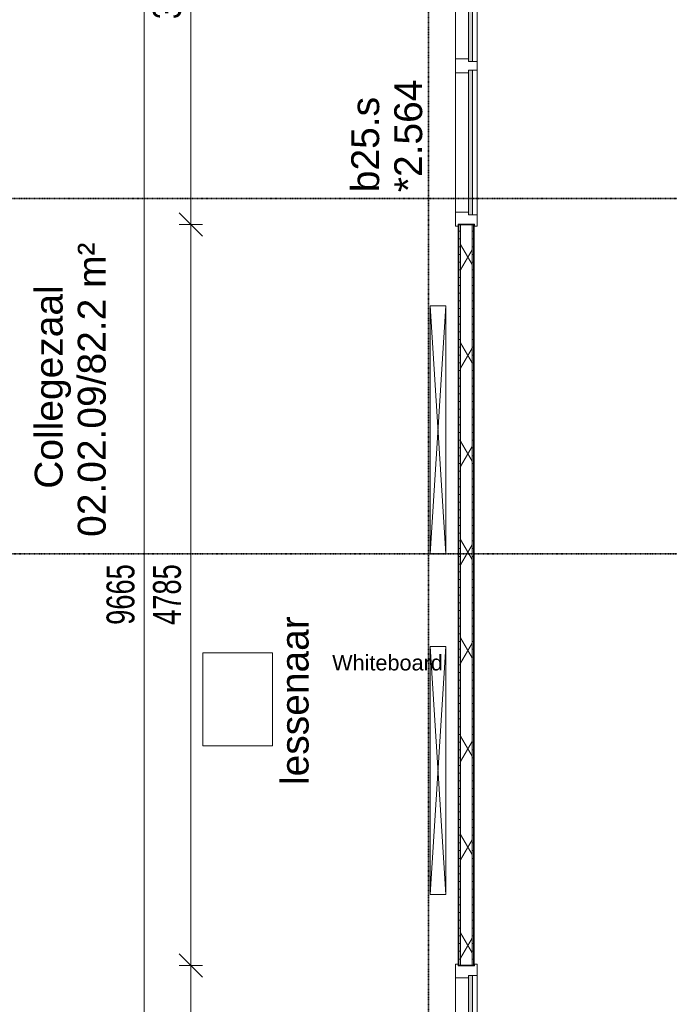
# Model space of a CAD drawing. Header units: millimetres. Extents: x -80560 to 110805, y -11020 to 52719.
# Tile 122 of 182: x 72962 to 77156, y 26290 to 32648. Entities that reach past the tile are written whole.
import ezdxf

# ---------------------------------------------------------------- set-up
doc = ezdxf.new("R2010")
doc.units = ezdxf.units.MM
doc.linetypes.add('DASHDOT2', pattern=[8, 4, -2, 0, -2])
for name, color, linetype, lineweight in [('A-ANNO-DIMS', 211, 'Continuous', 9), ('A-ANNO-DIMS-100', 211, 'Continuous', 9), ('A-ANNO-NOTE', 131, 'Continuous', 18), ('A-AREA-IDEN', 2, 'Continuous', 9), ('A-DETL', 90, 'Continuous', 18), ('A-DOOR', 31, 'Continuous', 18), ('A-GLAZ', 151, 'Continuous', 18), ('A-GLAZ-IDEN', 152, 'Continuous', 18), ('A-WALL', 113, 'Continuous', 35), ('A-WALL-PATT', 111, 'Continuous', 35), ('E-ELEC-EQPM', 71, 'Continuous', 18), ('G-ANNO-SYMB', 111, 'Continuous', 9), ('G-ANNO-TEXT', 231, 'Continuous', 9), ('I-WALL', 2, 'Continuous', 18)]:
    doc.layers.add(name, color=color, linetype=linetype, lineweight=lineweight)
doc.styles.add('Arial', font='arial.ttf', dxfattribs={"height": 180})
doc.styles.add('Arial_2', font='arial.ttf', dxfattribs={"height": 100})
doc.styles.add('Arial_6', font='arial.ttf', dxfattribs={"width": 0.7, "height": 180})
doc.dimstyles.new('n3o_1_8_3', dxfattribs={"dimscale": 304.8, "dimtxt": 183.646692, "dimasz": 0.492126, "dimexe": 0.246063, "dimexo": 0.0625, "dimgap": 0.032808, "dimtad": 1, "dimdec": 0, "dimdsep": 46, "dimtxsty": 'Arial_6', "dimblk1": 'OBLIQUE', "dimblk2": 'OBLIQUE', "dimsah": 1, "dimcen": 0.09, "dimdle": 0.246063, "dimazin": 0, "dimtfac": 1, "dimtdec": 4, "dimtix": 1, "dimtmove": 0, "dimatfit": 3, "dimfxl": 0.246063, "dimfxlon": 1, "dimtvp": 1, "dimtolj": 1, "dimtzin": 0, "dimarcsym": 2})
doc.dimstyles.new('n3o_1_8_4', dxfattribs={"dimscale": 304.8, "dimtxt": 183.646692, "dimasz": 0.492126, "dimexe": 0.246063, "dimexo": 0.0625, "dimgap": 0.032808, "dimtad": 1, "dimdec": 0, "dimdsep": 46, "dimtxsty": 'Arial_6', "dimblk1": 'OBLIQUE', "dimblk2": 'OBLIQUE', "dimsah": 1, "dimcen": 0.09, "dimdle": 0.246063, "dimazin": 0, "dimtfac": 1, "dimtdec": 4, "dimtix": 1, "dimtmove": 0, "dimatfit": 3, "dimfxl": 0.246063, "dimfxlon": 1, "dimtvp": 1, "dimtolj": 1, "dimtzin": 0, "dimarcsym": 2})
pattern_1 = [(360, (75794.82, 28982.5), (1e-13, 50), [])]

# ---------------------------------------------------------------- blocks, each defined once
blk = doc.blocks.new('32_n3o_deur_enkel met 2 zijlicht - 90x139_17_K_930_2410x3060-34072739-DO_02 tweede verdieping')
at = {"layer": 'A-GLAZ'}
for p, q in [((-1457, 69.5), (-1530, 69.5)), ((-1530, 69.5), (-1530, 52.5)), ((-1457, 39.5), (-1457, 69.5)), ((-1457, 69.5), (-523, 69.5)), ((-467, 69.5), (-523, 69.5)), ((-523, 69.5), (-523, 39.5)), ((-467, 39.5), (-467, 69.5)), ((-467, 69.5), (467, 69.5)), ((523, 69.5), (467, 69.5)), ((467, 69.5), (467, 39.5)), ((523, 55.5), (523, 69.5)), ((1530, 69.5), (1457, 69.5)), ((1457, 69.5), (1457, 55.5)), ((1530, 52.5), (1530, 69.5)), ((-1530, 52.5), (-1518, 52.5)), ((-1518, 52.5), (-1518, -52.5)), ((-1440, -69.5), (-1440, 15.5)), ((-540, 15.5), (-540, -69.5)), ((-450, -69.5), (-450, 15.5)), ((450, 15.5), (450, -69.5)), ((540, -69.5), (540, 15.5)), ((1440, 15.5), (1440, -69.5)), ((1518, -52.5), (1518, 52.5)), ((1518, 52.5), (1530, 52.5)), ((-1518, -52.5), (-1530, -52.5)), ((-1530, -52.5), (-1530, -69.5)), ((1530, -52.5), (1518, -52.5)), ((1530, -69.5), (1530, -52.5)), ((-1530, -69.5), (-1440, -69.5)), ((-540, -69.5), (-1440, -69.5)), ((-540, -69.5), (-450, -69.5)), ((450, -69.5), (-450, -69.5)), ((450, -69.5), (540, -69.5)), ((1440, -69.5), (1530, -69.5))]:
    blk.add_line(p, q, dxfattribs=at)
blk = doc.blocks.new('30_n3o_raam_vast - 24mm-31742709-DO_02 tweede verdieping')
at = {"layer": 'A-DOOR'}
blk.add_hatch(color=256, dxfattribs=at).paths.add_polyline_path([(0, 24), (-934, 24), (-934, 0), (0, 0)], flags=0)
for p, q in [((0, 24), (-934, 24)), ((-934, 24), (-934, 0)), ((-934, 0), (0, 0)), ((0, 0), (0, 24))]:
    blk.add_line(p, q, dxfattribs=at)
blk = doc.blocks.new('32_n3o_deur_enkel met 2 zijlicht - 90x139_17_K_930_2410x3060-34072740-DO_02 tweede verdieping')
at = {"layer": 'A-GLAZ'}
for p, q in [((-1530, 69.5), (-1440, 69.5)), ((-1530, 52.5), (-1530, 69.5)), ((-1440, 69.5), (-1440, -15.5)), ((-540, 69.5), (-1440, 69.5)), ((-540, 69.5), (-450, 69.5)), ((-540, -15.5), (-540, 69.5)), ((-450, 69.5), (-450, -15.5)), ((450, 69.5), (-450, 69.5)), ((450, 69.5), (540, 69.5)), ((450, -15.5), (450, 69.5)), ((540, 69.5), (540, -15.5)), ((1440, 69.5), (1530, 69.5)), ((1440, -15.5), (1440, 69.5)), ((1530, 69.5), (1530, 52.5)), ((-1518, 52.5), (-1530, 52.5)), ((-1518, -52.5), (-1518, 52.5)), ((1518, 52.5), (1518, -52.5)), ((1530, 52.5), (1518, 52.5)), ((-1530, -52.5), (-1518, -52.5)), ((-1530, -69.5), (-1530, -52.5)), ((-1457, -39.5), (-1457, -69.5)), ((-523, -69.5), (-523, -39.5)), ((-467, -39.5), (-467, -69.5)), ((467, -69.5), (467, -39.5)), ((523, -55.5), (523, -69.5)), ((1457, -69.5), (1457, -55.5)), ((1518, -52.5), (1530, -52.5)), ((1530, -52.5), (1530, -69.5)), ((-1457, -69.5), (-1530, -69.5)), ((-1457, -69.5), (-523, -69.5)), ((-467, -69.5), (-523, -69.5)), ((-467, -69.5), (467, -69.5)), ((523, -69.5), (467, -69.5)), ((1530, -69.5), (1457, -69.5))]:
    blk.add_line(p, q, dxfattribs=at)
blk = doc.blocks.new('30_n3o_raam_vast - 24mm-31742711-DO_02 tweede verdieping')
at = {"layer": 'A-DOOR'}
blk.add_hatch(color=256, dxfattribs=at).paths.add_polyline_path([(-934, -24), (0, -24), (0, 0), (-934, 0)], flags=0)
for p, q in [((-934, -24), (-934, 0)), ((-934, 0), (0, 0)), ((0, 0), (0, -24)), ((0, -24), (-934, -24))]:
    blk.add_line(p, q, dxfattribs=at)
blk = doc.blocks.new('82_apparaat_rechthoekig_met clearance - Digiboard-30673038-DO_02 tweede verdieping')
at = {"layer": 'E-ELEC-EQPM'}
for p, q in [((50, 800), (-50, 800)), ((-50, 800), (-50, -800)), ((50, 800), (-50, 800)), ((-50, 800), (-50, -800)), ((50, -800), (-50, 800)), ((-50, -800), (50, 800)), ((50, 800), (-50, 800)), ((-50, 800), (-50, -800)), ((50, -800), (50, 800)), ((50, -800), (50, 800)), ((50, -800), (50, 800)), ((-50, -800), (50, -800)), ((-50, -800), (50, -800)), ((-50, -800), (50, -800))]:
    blk.add_line(p, q, dxfattribs=at)
blk = doc.blocks.new('82_apparaat_rechthoekig_met clearance1 - Whiteboard-32853576-DO_02 tweede verdieping')
at = {"layer": 'E-ELEC-EQPM'}
for p, q in [((50, 800), (-50, 800)), ((-50, 800), (-50, -800)), ((50, 800), (-50, 800)), ((-50, 800), (-50, -800)), ((50, -800), (-50, 800)), ((-50, -800), (50, 800)), ((50, 800), (-50, 800)), ((-50, 800), (-50, -800)), ((50, -800), (50, 800)), ((50, -800), (50, 800)), ((50, -800), (50, 800)), ((-50, -800), (50, -800)), ((-50, -800), (50, -800)), ((-50, -800), (50, -800))]:
    blk.add_line(p, q, dxfattribs=at)
blk = doc.blocks.new('DIMBLOCK551-DO_02 tweede verdieping')
at = {"layer": 'A-ANNO-DIMS-100'}
for p, q in [((74066.1, 34365), (73991.1, 34440)), ((74141.1, 34365), (73991.1, 34365)), ((74066.1, 34365), (74066.1, 31325)), ((74066.1, 34365), (74141.1, 34290)), ((74066.1, 34365), (74141.1, 34365)), ((74066.1, 31325), (73991.1, 31400)), ((74141.1, 31325), (73991.1, 31325)), ((74066.1, 31325), (74141.1, 31250)), ((74066.1, 31325), (74141.1, 31325))]:
    blk.add_line(p, q, dxfattribs=at)
at = {"layer": 'A-ANNO-DIMS-100', "color": 0, "insert": (73822.4, 32652.9), "char_height": 180, "width": 461.094, "attachment_point": 1, "rotation": 90, "line_spacing_factor": 0.941778, "style": 'Arial_6'}
blk.add_mtext('3040', dxfattribs=at)
blk = doc.blocks.new('_Oblique')
at = {"color": 0, "linetype": 'ByBlock', "lineweight": -2}
blk.add_line((-0.5, -0.5), (0.5, 0.5), dxfattribs=at)
blk = doc.blocks.new('DIMBLOCK552-DO_02 tweede verdieping')
at = {"layer": 'A-ANNO-DIMS-100'}
for p, q in [((74066.1, 31325), (73991.1, 31400)), ((74141.1, 31325), (73991.1, 31325)), ((74066.1, 31325), (74066.1, 26540)), ((74066.1, 31325), (74141.1, 31250)), ((74066.1, 31325), (74141.1, 31325)), ((74066.1, 26540), (73991.1, 26615)), ((74141.1, 26540), (73991.1, 26540)), ((74066.1, 26540), (74141.1, 26465)), ((74066.1, 26540), (74141.1, 26540))]:
    blk.add_line(p, q, dxfattribs=at)
at = {"layer": 'A-ANNO-DIMS-100', "color": 0, "insert": (73822.4, 28740.4), "char_height": 180, "width": 461.094, "attachment_point": 1, "rotation": 90, "line_spacing_factor": 0.941778, "style": 'Arial_6'}
blk.add_mtext('4785', dxfattribs=at)
blk = doc.blocks.new('DIMBLOCK553-DO_02 tweede verdieping')
at = {"layer": 'A-ANNO-DIMS-100'}
for p, q in [((74066.1, 26540), (73991.1, 26615)), ((74141.1, 26540), (73991.1, 26540)), ((74066.1, 26540), (74066.1, 23500)), ((74066.1, 26540), (74141.1, 26465)), ((74066.1, 26540), (74141.1, 26540)), ((74066.1, 23500), (73991.1, 23575)), ((74141.1, 23500), (73991.1, 23500)), ((74066.1, 23500), (74141.1, 23425)), ((74066.1, 23500), (74141.1, 23500))]:
    blk.add_line(p, q, dxfattribs=at)
at = {"layer": 'A-ANNO-DIMS-100', "color": 0, "insert": (73822.4, 24827.9), "char_height": 180, "width": 461.094, "attachment_point": 1, "rotation": 90, "line_spacing_factor": 0.941778, "style": 'Arial_6'}
blk.add_mtext('3040', dxfattribs=at)
blk = doc.blocks.new('DIMBLOCK678-DO_02 tweede verdieping')
at = {"layer": 'A-ANNO-DIMS-100'}
for p, q in [((73766.1, 33765), (73691.1, 33840)), ((73691.1, 33765), (73841.1, 33765)), ((73766.1, 33765), (73691.1, 33765)), ((73766.1, 33765), (73766.1, 24100)), ((73766.1, 33765), (73841.1, 33690)), ((73766.1, 24100), (73691.1, 24175)), ((73691.1, 24100), (73841.1, 24100)), ((73766.1, 24100), (73691.1, 24100)), ((73766.1, 24100), (73841.1, 24025))]:
    blk.add_line(p, q, dxfattribs=at)
at = {"layer": 'A-ANNO-DIMS-100', "color": 0, "insert": (73522.4, 28740.4), "char_height": 180, "width": 461.094, "attachment_point": 1, "rotation": 90, "line_spacing_factor": 0.941778, "style": 'Arial_6'}
blk.add_mtext('9665', dxfattribs=at)

msp = doc.modelspace()

# ---------------------------------------------------------------- hatches: boundary and pattern name
at = {"layer": 'A-WALL-PATT', "lineweight": 18}
h = msp.add_hatch(dxfattribs=at)
h.set_pattern_fill('FP_109', color=256, angle=90, style=0, pattern_type=2)
h.set_pattern_definition(pattern_1)
h.paths.add_polyline_path([(75807.3, 22900), (75807.3, 23500), (75794.8, 23500), (75794.8, 22900)], flags=0)
h.paths.add_polyline_path([(75807.3, 26540), (75807.3, 31325), (75794.8, 31325), (75794.8, 26540)], flags=0)
h.paths.add_polyline_path([(75794.8, 34365), (75807.3, 34365), (75807.3, 35065), (75794.8, 35065), (75794.8, 34917.1)], flags=0)
h = msp.add_hatch(dxfattribs=at)
h.set_pattern_fill('FP_2', color=256, style=0, pattern_type=2)
h.set_pattern_definition([(60, (24894.82, 0), (-274.963, 158.75), []), (120, (24894.82, 0), (-274.963, -158.75), [])])
h.paths.add_polyline_path([(75882.3, 22900), (75882.3, 23500), (75807.3, 23500), (75807.3, 22900)], flags=0)
h.paths.add_polyline_path([(75882.3, 26540), (75882.3, 31325), (75807.3, 31325), (75807.3, 26540)], flags=0)
h.paths.add_polyline_path([(75807.3, 34365), (75882.3, 34365), (75882.3, 35065), (75807.3, 35065), (75807.3, 34917.1)], flags=0)
h = msp.add_hatch(dxfattribs=at)
h.set_pattern_fill('FP_109', color=256, angle=90, style=0, pattern_type=2)
h.set_pattern_definition(pattern_1)
h.paths.add_polyline_path([(75894.8, 22900), (75894.8, 23500), (75882.3, 23500), (75882.3, 22900)], flags=0)
h.paths.add_polyline_path([(75882.3, 26540), (75894.8, 26540), (75894.8, 31325), (75882.3, 31325), (75882.3, 28251.8)], flags=0)
h.paths.add_polyline_path([(75882.3, 34365), (75894.8, 34365), (75894.8, 35065), (75882.3, 35065), (75882.3, 34917.1)], flags=0)

# ---------------------------------------------------------------- linework, layer by layer
at = {"layer": 'A-DETL'}
for p, q in [((74144.8, 28559.9), (74594.8, 28559.9)), ((74144.8, 27959.9), (74144.8, 28559.9)), ((74594.8, 28559.9), (74594.8, 27959.9)), ((74594.8, 27959.9), (74144.8, 27959.9))]:
    msp.add_line(p, q, dxfattribs=at)
at = {"layer": 'A-WALL', "lineweight": 18}
for p, q in [((75807.3, 31325), (75807.3, 26540)), ((75882.3, 31325), (75882.3, 26540))]:
    msp.add_line(p, q, dxfattribs=at)
at = {"layer": 'G-ANNO-SYMB', "linetype": 'DASHDOT2', "lineweight": 35}
for p, q in [((75602.1, 48549.1), (75602.1, 9150.1)), ((34013.4, 31493.3), (90414.6, 31493.3)), ((34037.3, 29198), (90414.6, 29198))]:
    msp.add_line(p, q, dxfattribs=at)
at = {"layer": 'I-WALL', "lineweight": 35}
for p, q in [((75894.8, 31325), (75794.8, 31325)), ((75794.8, 31325), (75794.8, 26540)), ((75894.8, 26540), (75894.8, 31325)), ((75794.8, 26540), (75894.8, 26540))]:
    msp.add_line(p, q, dxfattribs=at)

# ---------------------------------------------------------------- block references
at = {"layer": 'A-DOOR'}
for name, p, rotation in [('30_n3o_raam_vast - 24mm-31742711-DO_02 tweede verdieping', (75860.3, 33312), 89.99999999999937), ('30_n3o_raam_vast - 24mm-31742711-DO_02 tweede verdieping', (75860.3, 32322), 89.99999999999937), ('30_n3o_raam_vast - 24mm-31742709-DO_02 tweede verdieping', (75860.3, 25543), 269.9999999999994)]:
    msp.add_blockref(name, p, dxfattribs=dict(at, rotation=rotation))
at = {"layer": 'A-GLAZ'}
for name, p, rotation in [('32_n3o_deur_enkel met 2 zijlicht - 90x139_17_K_930_2410x3060-34072740-DO_02 tweede verdieping', (75844.8, 32845), 89.99999999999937), ('32_n3o_deur_enkel met 2 zijlicht - 90x139_17_K_930_2410x3060-34072739-DO_02 tweede verdieping', (75844.8, 25020), 269.9999999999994)]:
    msp.add_blockref(name, p, dxfattribs=dict(at, rotation=rotation))
at = {"layer": 'E-ELEC-EQPM', "rotation": 180}
for name, p in [('82_apparaat_rechthoekig_met clearance - Digiboard-30673038-DO_02 tweede verdieping', (75662.3, 30000)), ('82_apparaat_rechthoekig_met clearance1 - Whiteboard-32853576-DO_02 tweede verdieping', (75662.3, 27800))]:
    msp.add_blockref(name, p, dxfattribs=at)

# ---------------------------------------------------------------- texts
at = {"layer": 'A-ANNO-NOTE', "lineweight": 9, "insert": (74979.2, 28545.8), "char_height": 100, "width": 865.822, "attachment_point": 1, "style": 'Arial_2'}
msp.add_mtext('Whiteboard', dxfattribs=at)
at = {"layer": 'A-AREA-IDEN', "char_height": 180, "attachment_point": 1, "rotation": 90, "style": 'Arial'}
for s, insert, width in [('02.02.09/82.2 m²', (73336.9, 29308.4), 2260.759), ('Collegezaal', (73059, 29619.3), 1507.172)]:
    msp.add_mtext(s, dxfattribs=dict(at, insert=insert, width=width))
at = {"layer": 'A-GLAZ-IDEN', "lineweight": 9, "char_height": 180, "attachment_point": 1, "rotation": 90, "style": 'Arial'}
for s, insert, width in [('*2.564', (75380.2, 31534.4), 865.822), ('b25.s', (75102.4, 31534.4), 729.536)]:
    msp.add_mtext(s, dxfattribs=dict(at, insert=insert, width=width))
at = {"layer": 'G-ANNO-TEXT', "color": 7, "insert": (74646.7, 27705.9), "char_height": 180, "width": 1250.632, "attachment_point": 1, "rotation": 90, "style": 'Arial'}
msp.add_mtext('lessenaar', dxfattribs=at)

# ---------------------------------------------------------------- dimensions: what is measured, and where the dimension line sits
at = {"layer": 'A-ANNO-DIMS'}
for base, p1, p2, dimstyle, override, picture, middle in [((74066.1, 31325), (74141.1, 34365), (74141.1, 31325), 'n3o_1_8_3', {"dimpost": '<>', "dimfxl": 3040}, 'DIMBLOCK551-DO_02 tweede verdieping', (73964.1, 32845)), ((73766.1, 24100), (73691.1, 33765), (73691.1, 24100), 'n3o_1_8_4', {"dimpost": '<>', "dimfxl": 9665}, 'DIMBLOCK678-DO_02 tweede verdieping', (73664.2, 28932.5)), ((74066.1, 26540), (74141.1, 31325), (74141.1, 26540), 'n3o_1_8_3', {"dimpost": '<>', "dimfxl": 4785}, 'DIMBLOCK552-DO_02 tweede verdieping', (73964.2, 28932.5)), ((74066.1, 23500), (74141.1, 26540), (74141.1, 23500), 'n3o_1_8_3', {"dimpost": '<>', "dimfxl": 3040}, 'DIMBLOCK553-DO_02 tweede verdieping', (73964.1, 25020))]:
    dim = msp.add_linear_dim(base=base, p1=p1, p2=p2, angle=90, dimstyle=dimstyle, override=override, dxfattribs=at)
    dim.commit()
    dim.dimension.update_dxf_attribs({"geometry": picture, "text_midpoint": middle})

doc.saveas('drawing.dxf')
